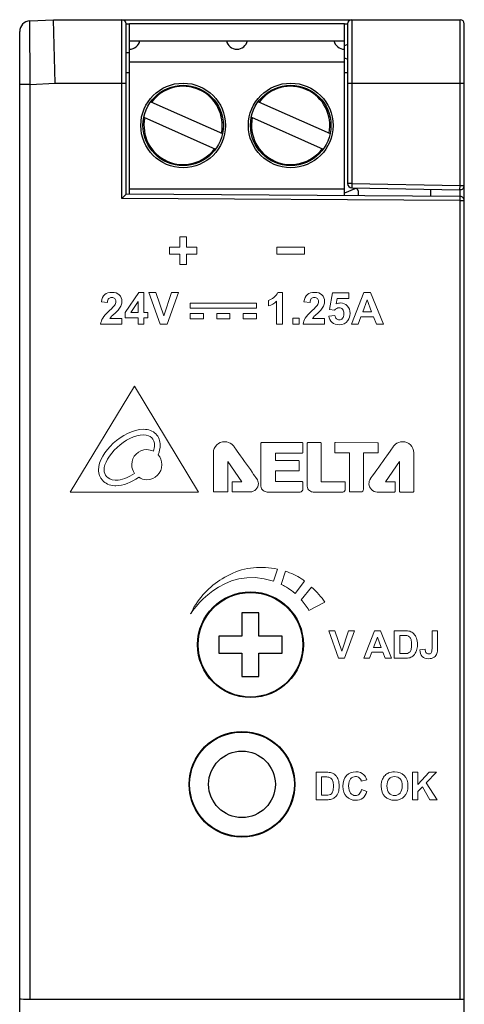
# Model space of a CAD drawing. Extents: x 250 to 570, y 112 to 351.
# Tile 7 of 10: x 448 to 469, y 153 to 200. Entities that reach past the tile are written whole.
import ezdxf

# ---------------------------------------------------------------- set-up
doc = ezdxf.new("R2010")
doc.units = 0
doc.header["$LTSCALE"] = 0.5
doc.layers.get('0').update_dxf_attribs({"linetype": 'CONTINUOUS'})
for name, color, linetype in [('02___PRT_ALL_AXES', 7, 'CONTINUOUS'), ('Artwork', 7, 'CONTINUOUS'), ('Details', 7, 'CONTINUOUS')]:
    doc.layers.add(name, color=color, linetype=linetype)

# ---------------------------------------------------------------- blocks, each defined once
blk = doc.blocks.new('block 36')
at = {"layer": 'Details', "color": 250, "lineweight": 25}
blk.add_lwpolyline([(147.9, -95.101), (147.9, -96.201)], dxfattribs=at)

msp = doc.modelspace()

# ---------------------------------------------------------------- linework, layer by layer
at = {"color": 7, "linetype": 'Continuous'}
for p, q in [((448.097, 199.89), (449.223, 199.949)), ((448.123, 196.887), (448.097, 199.89)), ((449.223, 199.949), (468.423, 199.949)), ((449.302, 196.949), (449.223, 199.949)), ((452.453, 191.497), (452.453, 199.949)), ((452.653, 191.696), (452.653, 199.749)), ((452.653, 199.749), (452.803, 199.749)), ((452.803, 191.695), (452.803, 199.75)), ((462.963, 199.75), (452.803, 199.75)), ((462.963, 191.63), (462.963, 199.75)), ((462.963, 199.749), (463.113, 199.749)), ((463.113, 199.749), (463.113, 192.202)), ((463.313, 199.949), (463.313, 192.202)), ((468.423, 192.112), (468.423, 199.949)), ((468.623, 125.149), (468.623, 199.749)), ((447.623, 125.507), (447.623, 199.39)), ((452.803, 198.95), (462.963, 198.95)), ((463.113, 198.777), (462.963, 198.713)), ((452.805, 198.38), (452.653, 198.379)), ((452.803, 197.953), (462.963, 197.953)), ((462.963, 198.153), (463.113, 198.09)), ((452.653, 197.449), (452.803, 197.449)), ((462.963, 197.449), (463.113, 197.449)), ((448.123, 196.887), (449.302, 196.949)), ((449.302, 196.949), (452.653, 196.949)), ((463.113, 196.949), (468.623, 196.949)), ((448.123, 196.887), (447.623, 196.887)), ((448.123, 153.649), (448.123, 196.887)), ((453.815, 196.069), (457.201, 194.561)), ((458.895, 196.069), (462.281, 194.561)), ((453.485, 195.34), (456.871, 193.832)), ((458.565, 195.34), (461.951, 193.832)), ((452.803, 191.945), (462.963, 191.945)), ((463.454, 191.956), (462.963, 191.747)), ((463.313, 192.202), (463.113, 192.202)), ((463.313, 192.202), (463.31, 192.002)), ((463.31, 192.002), (468.42, 191.912)), ((463.313, 192.202), (468.423, 192.112)), ((463.603, 191.857), (463.603, 191.626)), ((467.023, 191.937), (467.023, 191.605)), ((468.413, 191.913), (468.413, 191.596)), ((468.42, 191.912), (468.423, 192.112)), ((468.423, 192.112), (468.623, 192.112)), ((452.653, 191.696), (452.453, 191.497)), ((468.423, 191.396), (452.453, 191.497)), ((468.424, 191.596), (452.653, 191.696)), ((468.423, 191.396), (468.424, 191.596)), ((468.423, 191.396), (468.623, 191.396)), ((468.423, 153.649), (468.423, 191.396)), ((458.123, 171.899), (458.123, 170.799)), ((458.923, 171.899), (458.123, 171.899)), ((458.923, 170.799), (458.923, 171.899)), ((457.023, 170.799), (457.023, 169.999)), ((458.123, 170.799), (457.023, 170.799)), ((460.023, 170.799), (458.923, 170.799)), ((460.023, 169.999), (460.023, 170.799)), ((457.023, 169.999), (458.123, 169.999)), ((458.123, 169.999), (458.123, 168.899)), ((458.923, 168.899), (458.923, 169.999)), ((458.923, 169.999), (460.023, 169.999)), ((458.123, 168.899), (458.923, 168.899)), ((458.286, 166.249), (457.96, 166.249)), ((457.96, 161.349), (458.286, 161.349)), ((447.634, 153.145), (447.634, 153.652)), ((448.123, 153.649), (468.423, 153.649))]:
    msp.add_line(p, q, dxfattribs=at)
for centre, radius in [((455.343, 194.95), 2), ((460.423, 194.95), 2), ((455.343, 194.95), 1.9), ((460.423, 194.95), 1.9), ((458.523, 170.399), 2.5), ((458.123, 163.799), 2.5)]:
    msp.add_circle(centre, radius, dxfattribs=at)
for centre, radius, start, end in [((448.123, 199.39), 0.5, 93, 180), ((452.453, 199.749), 0.2, 0, 90), ((463.313, 199.749), 0.2, 90, 180), ((468.423, 199.749), 0.2, 0, 90), ((452.803, 199.063), 0.512, 270, 347.3196), ((457.883, 199.063), 0.512, 192.6804, 347.3196), ((462.963, 199.063), 0.512, 192.6804, 270), ((455.343, 194.95), 1.85, 348.4869, 143.5131), ((460.423, 194.95), 1.85, 348.4869, 143.5131), ((455.343, 194.95), 1.85, 168.4869, 323.5131), ((460.423, 194.95), 1.85, 168.4869, 323.5131), ((463.313, 192.202), 0.2, 180, 269), ((463.496, 191.857), 0.107, 0, 113), ((468.423, 192.112), 0.2, 269, 0)]:
    msp.add_arc(centre, radius, start, end, dxfattribs=at)
for centre in [(458.523, 170.399), (458.123, 163.799)]:
    msp.add_ellipse(centre, major_axis=(2.473, 0), ratio=1, dxfattribs=at)
for centre, major_axis, start_param, end_param in [((448.123, 153.653), (0.5, 0), -2.940235, -1.570796), ((468.423, 153.651), (0.2, 0), -1.570796, 0)]:
    msp.add_ellipse(centre, major_axis=major_axis, ratio=0.008727, start_param=start_param, end_param=end_param, dxfattribs=at)
msp.add_open_spline([(468.476, 191.589), (468.459, 191.593), (468.442, 191.596), (468.424, 191.596)], degree=3, dxfattribs=at)
msp.add_open_spline([(468.623, 191.396), (468.623, 191.439), (468.594, 191.527), (468.517, 191.578), (468.476, 191.589)], degree=3, knots=[0, 0, 0, 0, 0.499724, 1, 1, 1, 1], dxfattribs=at)
at = {"layer": '02___PRT_ALL_AXES', "color": 7, "linetype": 'Continuous'}
msp.add_circle((458.123, 163.799), 1.575, dxfattribs=at)
at = {"layer": 'Artwork', "lineweight": 0}
for p, q in [((455.18, 189.194), (455.18, 189.677)), ((455.18, 189.677), (455.505, 189.677)), ((455.505, 189.677), (455.505, 189.194)), ((454.693, 188.86), (454.693, 189.194)), ((454.693, 189.194), (455.18, 189.194)), ((455.505, 189.194), (455.993, 189.194)), ((455.993, 189.194), (455.993, 188.86)), ((459.773, 188.862), (459.773, 189.192)), ((459.773, 189.192), (461.073, 189.192)), ((461.073, 189.192), (461.073, 188.862)), ((455.18, 188.86), (454.693, 188.86)), ((455.18, 188.376), (455.18, 188.86)), ((455.993, 188.86), (455.505, 188.86)), ((455.505, 188.86), (455.505, 188.376)), ((461.073, 188.862), (459.773, 188.862)), ((455.505, 188.376), (455.18, 188.376)), ((452.599, 186.106), (453.249, 187.058)), ((453.249, 187.058), (453.491, 187.058)), ((453.491, 187.058), (453.491, 186.107)), ((454.26, 185.552), (453.724, 187.052)), ((453.724, 187.052), (454.052, 187.052)), ((454.052, 187.052), (454.432, 185.942)), ((454.432, 185.942), (454.799, 187.052)), ((455.121, 187.052), (454.584, 185.552)), ((454.799, 187.052), (455.121, 187.052)), ((463.294, 185.552), (463.879, 187.052)), ((464.035, 186.702), (463.833, 186.145)), ((463.879, 187.052), (464.199, 187.052)), ((464.242, 186.145), (464.035, 186.702)), ((464.199, 187.052), (464.8, 185.552)), ((453.213, 186.619), (452.868, 186.107)), ((453.213, 186.107), (453.213, 186.619)), ((455.679, 186.553), (458.803, 186.553)), ((455.679, 186.303), (455.679, 186.553)), ((458.803, 186.303), (455.679, 186.303)), ((458.803, 186.553), (458.803, 186.303)), ((452.599, 185.854), (452.599, 186.106)), ((453.213, 185.854), (452.599, 185.854)), ((452.868, 186.107), (453.213, 186.107)), ((453.213, 185.552), (453.213, 185.854)), ((453.491, 186.107), (453.677, 186.107)), ((453.677, 185.854), (453.491, 185.854)), ((453.491, 185.854), (453.491, 185.552)), ((453.677, 186.107), (453.677, 185.854)), ((455.679, 186.053), (456.304, 186.053)), ((455.679, 185.803), (455.679, 186.053)), ((456.304, 185.803), (455.679, 185.803)), ((456.304, 186.053), (456.304, 185.803)), ((456.929, 186.053), (457.554, 186.053)), ((456.929, 185.803), (456.929, 186.053)), ((457.554, 185.803), (456.929, 185.803)), ((457.554, 186.053), (457.554, 185.803)), ((458.178, 186.053), (458.803, 186.053)), ((458.178, 185.803), (458.178, 186.053)), ((458.803, 185.803), (458.178, 185.803)), ((458.803, 186.053), (458.803, 185.803)), ((460.532, 185.552), (460.532, 185.84)), ((460.532, 185.84), (460.82, 185.84)), ((460.82, 185.84), (460.82, 185.552)), ((463.74, 185.893), (463.616, 185.552)), ((464.339, 185.893), (463.74, 185.893)), ((463.833, 186.145), (464.242, 186.145)), ((464.471, 185.552), (464.339, 185.893)), ((453.491, 185.552), (453.213, 185.552)), ((454.584, 185.552), (454.26, 185.552)), ((460.82, 185.552), (460.532, 185.552)), ((463.616, 185.552), (463.294, 185.552)), ((464.8, 185.552), (464.471, 185.552)), ((453.047, 182.619), (450.004, 177.619)), ((456.074, 177.619), (453.047, 182.619)), ((450.004, 177.619), (456.074, 177.619)), ((462.688, 169.759), (462.223, 171.06)), ((462.223, 171.06), (462.508, 171.06)), ((462.508, 171.06), (462.837, 170.097)), ((462.837, 170.097), (463.156, 171.06)), ((463.434, 171.06), (462.969, 169.759)), ((463.156, 171.06), (463.434, 171.06)), ((463.874, 169.759), (464.38, 171.06)), ((464.38, 171.06), (464.658, 171.06)), ((464.658, 171.06), (465.179, 169.759)), ((464.516, 170.757), (464.34, 170.274)), ((464.695, 170.274), (464.516, 170.757)), ((464.26, 170.055), (464.152, 169.759)), ((464.78, 170.055), (464.26, 170.055)), ((464.34, 170.274), (464.695, 170.274)), ((464.893, 169.759), (464.78, 170.055)), ((462.969, 169.759), (462.688, 169.759)), ((464.152, 169.759), (463.874, 169.759)), ((465.179, 169.759), (464.893, 169.759)), ((466.17, 163.069), (466.17, 164.369)), ((466.17, 164.369), (466.433, 164.369)), ((466.433, 164.369), (466.433, 163.791)), ((466.433, 163.791), (466.963, 164.369)), ((467.317, 164.369), (466.826, 163.863)), ((466.963, 164.369), (467.317, 164.369)), ((466.826, 163.863), (467.342, 163.069)), ((466.646, 163.679), (466.433, 163.462)), ((466.433, 163.462), (466.433, 163.069)), ((467.003, 163.069), (466.646, 163.679)), ((466.433, 163.069), (466.17, 163.069)), ((467.342, 163.069), (467.003, 163.069))]:
    msp.add_line(p, q, dxfattribs=at)
for points in [[(451.48, 186.614), (451.497, 186.772), (451.551, 186.886), (451.641, 186.955)], [(459.382, 186.678), (459.457, 186.703), (459.539, 186.75), (459.627, 186.818)], [(459.382, 186.418), (459.382, 186.418), (459.382, 186.678), (459.382, 186.678)], [(459.627, 186.818), (459.715, 186.887), (459.776, 186.967), (459.808, 187.058)], [(459.808, 187.058), (459.808, 187.058), (460.042, 187.058), (460.042, 187.058)], [(460.042, 187.058), (460.042, 187.058), (460.042, 185.552), (460.042, 185.552)], [(461.05, 186.614), (461.067, 186.772), (461.121, 186.886), (461.211, 186.955)], [(461.398, 186.766), (461.362, 186.729), (461.342, 186.669), (461.336, 186.585)], [(462.257, 186.251), (462.257, 186.251), (462.404, 187.032), (462.404, 187.032)], [(462.404, 187.032), (462.404, 187.032), (463.165, 187.032), (463.165, 187.032)], [(462.623, 186.763), (462.623, 186.763), (462.577, 186.508), (462.577, 186.508)], [(463.165, 186.763), (463.165, 186.763), (462.623, 186.763), (462.623, 186.763)], [(463.165, 187.032), (463.165, 187.032), (463.165, 186.763), (463.165, 186.763)], [(451.767, 186.585), (451.767, 186.585), (451.48, 186.614), (451.48, 186.614)], [(451.868, 186.199), (451.997, 186.319), (452.077, 186.401), (452.106, 186.444)], [(452.303, 186.256), (452.268, 186.212), (452.205, 186.148), (452.115, 186.065)], [(452.418, 186.448), (452.394, 186.387), (452.355, 186.323), (452.303, 186.256)], [(459.754, 186.635), (459.649, 186.537), (459.525, 186.465), (459.382, 186.418)], [(459.754, 185.552), (459.754, 185.552), (459.754, 186.635), (459.754, 186.635)], [(461.336, 186.585), (461.336, 186.585), (461.05, 186.614), (461.05, 186.614)], [(461.438, 186.199), (461.567, 186.319), (461.646, 186.401), (461.676, 186.444)], [(461.872, 186.256), (461.837, 186.212), (461.774, 186.148), (461.684, 186.065)], [(461.987, 186.448), (461.963, 186.387), (461.925, 186.323), (461.872, 186.256)], [(462.49, 186.217), (462.49, 186.217), (462.257, 186.251), (462.257, 186.251)], [(451.446, 185.552), (451.457, 185.653), (451.49, 185.749), (451.545, 185.839)], [(451.545, 185.839), (451.599, 185.929), (451.707, 186.049), (451.868, 186.199)], [(451.942, 185.899), (451.918, 185.872), (451.898, 185.845), (451.883, 185.819)], [(451.883, 185.819), (451.883, 185.819), (452.454, 185.819), (452.454, 185.819)], [(452.115, 186.065), (452.024, 185.982), (451.966, 185.926), (451.942, 185.899)], [(452.454, 185.819), (452.454, 185.819), (452.454, 185.552), (452.454, 185.552)], [(461.016, 185.552), (461.027, 185.653), (461.06, 185.749), (461.114, 185.839)], [(461.114, 185.839), (461.169, 185.929), (461.276, 186.049), (461.438, 186.199)], [(461.511, 185.899), (461.487, 185.872), (461.468, 185.845), (461.453, 185.819)], [(461.453, 185.819), (461.453, 185.819), (462.024, 185.819), (462.024, 185.819)], [(461.684, 186.065), (461.593, 185.982), (461.536, 185.926), (461.511, 185.899)], [(462.024, 185.819), (462.024, 185.819), (462.024, 185.552), (462.024, 185.552)], [(462.222, 185.938), (462.222, 185.938), (462.509, 185.967), (462.509, 185.967)], [(462.379, 185.638), (462.291, 185.712), (462.24, 185.812), (462.222, 185.938)], [(462.509, 185.967), (462.517, 185.903), (462.541, 185.851), (462.581, 185.813)], [(452.454, 185.552), (452.454, 185.552), (451.446, 185.552), (451.446, 185.552)], [(460.042, 185.552), (460.042, 185.552), (459.754, 185.552), (459.754, 185.552)], [(462.024, 185.552), (462.024, 185.552), (461.016, 185.552), (461.016, 185.552)], [(452.042, 179.921), (452.443, 180.293), (452.96, 180.578), (453.469, 180.584)], [(453.471, 180.32), (453.065, 180.32), (452.587, 180.07), (452.222, 179.728)], [(453.469, 180.584), (453.469, 180.584), (453.472, 180.584), (453.475, 180.584)], [(453.475, 180.32), (453.475, 180.32), (453.471, 180.32), (453.471, 180.32)], [(453.475, 180.584), (453.711, 180.585), (453.912, 180.506), (454.05, 180.367)], [(453.863, 180.181), (453.78, 180.263), (453.656, 180.318), (453.475, 180.32)], [(453.993, 179.828), (453.992, 179.978), (453.945, 180.097), (453.863, 180.181)], [(451.345, 178.656), (451.349, 179.083), (451.642, 179.545), (452.042, 179.921)], [(452.222, 179.728), (451.853, 179.388), (451.605, 178.954), (451.61, 178.656)], [(453.942, 179.55), (453.977, 179.65), (453.993, 179.743), (453.993, 179.828)], [(457.757, 179.753), (457.724, 179.801), (457.682, 179.846), (457.646, 179.875)], [(457.758, 179.753), (457.758, 179.753), (457.757, 179.753), (457.757, 179.753)], [(458.336, 178.934), (458.082, 179.29), (457.815, 179.669), (457.758, 179.753)], [(459.029, 179.946), (459.023, 179.94), (459.02, 179.933), (459.02, 179.925)], [(459.02, 179.925), (459.02, 179.925), (459.02, 177.892), (459.02, 177.892)], [(459.049, 179.954), (459.041, 179.954), (459.034, 179.951), (459.029, 179.946)], [(460.968, 179.954), (460.968, 179.954), (459.049, 179.954), (459.049, 179.954)], [(460.986, 179.946), (460.981, 179.951), (460.975, 179.954), (460.968, 179.954)], [(460.996, 179.925), (460.996, 179.933), (460.992, 179.94), (460.986, 179.946)], [(460.996, 179.489), (460.996, 179.489), (460.996, 179.925), (460.996, 179.925)], [(461.235, 179.952), (461.221, 179.952), (461.207, 179.939), (461.207, 179.924)], [(461.207, 179.924), (461.207, 179.924), (461.207, 179.681), (461.207, 179.681)], [(461.843, 179.952), (461.843, 179.952), (461.235, 179.952), (461.235, 179.952)], [(461.863, 179.943), (461.856, 179.948), (461.85, 179.952), (461.843, 179.952)], [(461.87, 179.924), (461.87, 179.931), (461.868, 179.938), (461.863, 179.943)], [(461.87, 178.103), (461.87, 178.103), (461.87, 179.924), (461.87, 179.924)], [(462.512, 179.946), (462.508, 179.94), (462.504, 179.933), (462.504, 179.925)], [(462.504, 179.925), (462.504, 179.925), (462.504, 179.492), (462.504, 179.492)], [(462.532, 179.954), (462.526, 179.954), (462.519, 179.951), (462.512, 179.946)], [(464.53, 179.951), (464.53, 179.951), (462.532, 179.954), (462.532, 179.954)], [(464.557, 179.923), (464.557, 179.939), (464.545, 179.951), (464.53, 179.951)], [(464.557, 179.495), (464.557, 179.495), (464.557, 179.923), (464.557, 179.923)], [(465.257, 179.751), (465.2, 179.667), (464.933, 179.289), (464.68, 178.932)], [(465.369, 179.873), (465.335, 179.845), (465.29, 179.799), (465.257, 179.751)], [(465.71, 179.998), (465.58, 179.998), (465.461, 179.951), (465.369, 179.873)], [(466.242, 179.467), (466.242, 179.76), (466.004, 179.998), (465.71, 179.998)], [(456.773, 179.468), (456.773, 179.468), (456.773, 179.467), (456.773, 179.467)], [(456.773, 179.467), (456.773, 179.467), (456.773, 179.467), (456.773, 179.467)], [(456.773, 179.467), (456.773, 179.467), (456.773, 178.658), (456.773, 178.658)], [(459.708, 179.104), (459.708, 179.104), (459.708, 179.461), (459.708, 179.461)], [(459.708, 179.461), (459.708, 179.461), (460.968, 179.461), (460.968, 179.461)], [(460.968, 179.461), (460.975, 179.461), (460.981, 179.463), (460.986, 179.468)], [(460.986, 179.468), (460.992, 179.473), (460.996, 179.48), (460.996, 179.489)], [(461.207, 179.681), (461.207, 179.681), (461.207, 179.013), (461.207, 179.013)], [(462.504, 179.492), (462.504, 179.485), (462.508, 179.478), (462.512, 179.473)], [(462.512, 179.473), (462.519, 179.467), (462.526, 179.464), (462.532, 179.464)], [(462.532, 179.464), (462.532, 179.464), (463.206, 179.464), (463.206, 179.464)], [(463.206, 179.464), (463.206, 179.464), (463.206, 177.653), (463.206, 177.653)], [(463.864, 179.453), (463.864, 179.453), (463.864, 179.467), (463.864, 179.467)], [(463.864, 179.467), (463.864, 179.467), (464.53, 179.467), (464.53, 179.467)], [(463.864, 177.753), (463.864, 177.753), (463.864, 179.453), (463.864, 179.453)], [(464.53, 179.467), (464.537, 179.467), (464.544, 179.47), (464.55, 179.475)], [(464.55, 179.475), (464.555, 179.48), (464.557, 179.487), (464.557, 179.495)], [(466.242, 177.647), (466.242, 177.647), (466.242, 179.467), (466.242, 179.467)], [(457.45, 177.648), (457.45, 177.648), (457.45, 179.061), (457.45, 179.061)], [(457.45, 179.061), (457.45, 179.061), (458.114, 178.105), (458.114, 178.105)], [(458.825, 178.241), (458.823, 178.242), (458.587, 178.578), (458.336, 178.934)], [(460.793, 179.104), (460.793, 179.104), (459.708, 179.104), (459.708, 179.104)], [(460.813, 179.095), (460.808, 179.101), (460.8, 179.104), (460.793, 179.104)], [(460.821, 179.075), (460.821, 179.083), (460.82, 179.09), (460.813, 179.095)], [(460.821, 178.646), (460.821, 178.646), (460.821, 179.075), (460.821, 179.075)], [(461.207, 179.013), (461.207, 179.013), (461.207, 177.9), (461.207, 177.9)], [(464.68, 178.932), (464.429, 178.576), (464.19, 178.241), (464.19, 178.24)], [(464.901, 178.103), (464.901, 178.103), (465.565, 179.059), (465.565, 179.059)], [(465.565, 179.059), (465.565, 179.059), (465.567, 177.647), (465.567, 177.647)], [(451.346, 178.62), (451.346, 178.632), (451.345, 178.643), (451.345, 178.656)], [(451.535, 178.171), (451.409, 178.31), (451.352, 178.475), (451.346, 178.62)], [(451.61, 178.656), (451.61, 178.649), (451.61, 178.641), (451.611, 178.632)], [(451.611, 178.632), (451.613, 178.549), (451.65, 178.436), (451.73, 178.348)], [(451.73, 178.348), (451.811, 178.26), (451.931, 178.19), (452.127, 178.18)], [(452.169, 178.179), (452.425, 178.178), (452.746, 178.298), (453.048, 178.5)], [(453.236, 178.307), (452.891, 178.068), (452.517, 177.915), (452.169, 177.914)], [(453.244, 178.313), (453.241, 178.312), (453.238, 178.309), (453.236, 178.307)], [(453.626, 178.201), (453.485, 178.201), (453.355, 178.242), (453.244, 178.313)], [(459.705, 178.108), (459.705, 178.108), (459.705, 178.618), (459.705, 178.618)], [(459.705, 178.618), (459.705, 178.618), (460.793, 178.618), (460.793, 178.618)], [(460.793, 178.618), (460.8, 178.618), (460.808, 178.621), (460.813, 178.627)], [(460.813, 178.627), (460.82, 178.632), (460.821, 178.639), (460.821, 178.646)], [(452.114, 177.915), (451.856, 177.926), (451.659, 178.032), (451.535, 178.171)], [(452.169, 177.914), (452.151, 177.914), (452.131, 177.915), (452.114, 177.915)], [(452.127, 178.18), (452.14, 178.179), (452.155, 178.179), (452.169, 178.179)], [(457.662, 178.096), (457.656, 178.091), (457.653, 178.084), (457.653, 178.076)], [(457.653, 178.076), (457.653, 178.076), (457.653, 177.648), (457.653, 177.648)], [(457.682, 178.105), (457.675, 178.105), (457.668, 178.101), (457.662, 178.096)], [(458.114, 178.105), (458.114, 178.105), (457.682, 178.105), (457.682, 178.105)], [(459.02, 177.892), (459.02, 177.806), (459.063, 177.738), (459.122, 177.691)], [(460.968, 178.108), (460.968, 178.108), (459.705, 178.108), (459.705, 178.108)], [(460.986, 178.101), (460.981, 178.105), (460.975, 178.108), (460.968, 178.108)], [(460.996, 178.079), (460.996, 178.087), (460.992, 178.095), (460.986, 178.101)], [(460.996, 177.727), (460.996, 177.727), (460.996, 178.079), (460.996, 178.079)], [(461.207, 177.9), (461.207, 177.798), (461.252, 177.727), (461.307, 177.683)], [(462.973, 178.103), (462.973, 178.103), (461.87, 178.103), (461.87, 178.103)], [(462.993, 178.095), (462.987, 178.101), (462.98, 178.103), (462.973, 178.103)], [(463.002, 178.075), (463.002, 178.083), (462.999, 178.09), (462.993, 178.095)], [(463.002, 177.745), (463.002, 177.784), (463.002, 177.986), (463.002, 178.075)], [(465.334, 178.103), (465.334, 178.103), (464.901, 178.103), (464.901, 178.103)], [(465.354, 178.095), (465.348, 178.101), (465.342, 178.103), (465.334, 178.103)], [(465.362, 178.075), (465.362, 178.082), (465.359, 178.089), (465.354, 178.095)], [(465.362, 177.647), (465.362, 177.647), (465.362, 178.075), (465.362, 178.075)], [(456.782, 177.629), (456.786, 177.623), (456.795, 177.62), (456.802, 177.62)], [(456.802, 177.62), (456.802, 177.62), (457.42, 177.62), (457.42, 177.62)], [(457.653, 177.648), (457.653, 177.641), (457.656, 177.634), (457.662, 177.629)], [(457.662, 177.629), (457.668, 177.623), (457.675, 177.62), (457.682, 177.62)], [(457.682, 177.62), (457.682, 177.62), (458.502, 177.62), (458.502, 177.62)], [(459.122, 177.691), (459.18, 177.644), (459.254, 177.619), (459.313, 177.619)], [(459.313, 177.619), (459.313, 177.619), (460.868, 177.619), (460.868, 177.619)], [(460.868, 177.619), (460.901, 177.619), (460.931, 177.636), (460.957, 177.658)], [(460.957, 177.658), (460.969, 177.671), (460.979, 177.683), (460.984, 177.694)], [(460.984, 177.694), (460.986, 177.699), (460.99, 177.704), (460.992, 177.708)], [(460.992, 177.708), (460.993, 177.713), (460.995, 177.715), (460.996, 177.726)], [(460.996, 177.726), (460.996, 177.726), (460.996, 177.727), (460.996, 177.727)], [(461.307, 177.683), (461.365, 177.639), (461.434, 177.619), (461.486, 177.619)], [(461.486, 177.619), (461.486, 177.619), (462.891, 177.619), (462.891, 177.619)], [(462.891, 177.619), (462.891, 177.619), (462.891, 177.619), (462.891, 177.619)], [(462.891, 177.619), (462.891, 177.619), (462.892, 177.619), (462.892, 177.619)], [(462.892, 177.619), (462.922, 177.62), (462.947, 177.638), (462.969, 177.664)], [(462.969, 177.664), (462.989, 177.691), (463, 177.719), (463.002, 177.744)], [(463.002, 177.744), (463.002, 177.744), (463.002, 177.745), (463.002, 177.745)], [(463.002, 177.744), (463.002, 177.744), (463.002, 177.744), (463.002, 177.744)], [(463.206, 177.653), (463.206, 177.644), (463.208, 177.638), (463.214, 177.632)], [(463.214, 177.632), (463.22, 177.627), (463.226, 177.624), (463.235, 177.624)], [(463.235, 177.624), (463.235, 177.624), (463.743, 177.624), (463.743, 177.624)], [(463.743, 177.624), (463.743, 177.624), (463.744, 177.624), (463.744, 177.624)], [(463.744, 177.624), (463.771, 177.625), (463.8, 177.633), (463.824, 177.654)], [(463.824, 177.654), (463.846, 177.673), (463.865, 177.706), (463.864, 177.753)], [(464.513, 177.619), (464.513, 177.619), (465.334, 177.619), (465.334, 177.619)], [(465.334, 177.619), (465.342, 177.619), (465.348, 177.621), (465.354, 177.627)], [(465.354, 177.627), (465.359, 177.633), (465.362, 177.639), (465.362, 177.647)], [(465.567, 177.647), (465.567, 177.639), (465.569, 177.632), (465.575, 177.627)], [(465.575, 177.627), (465.579, 177.621), (465.588, 177.619), (465.594, 177.619)], [(465.594, 177.619), (465.594, 177.619), (466.214, 177.619), (466.214, 177.619)], [(466.214, 177.619), (466.221, 177.619), (466.228, 177.621), (466.234, 177.627)], [(466.234, 177.627), (466.239, 177.633), (466.242, 177.639), (466.242, 177.647)], [(455.697, 171.863), (455.697, 171.863), (457.186, 174.237), (459.607, 173.396)], [(459.8, 173.973), (459.055, 174.136), (458.258, 174.07), (457.565, 173.725)], [(457.565, 173.725), (456.855, 173.371), (456.377, 172.96), (455.937, 172.306)], [(459.607, 173.396), (459.607, 173.396), (459.8, 173.973), (459.8, 173.973)], [(460.176, 173.873), (460.176, 173.873), (459.968, 173.25), (459.968, 173.25)], [(460.934, 173.521), (460.697, 173.668), (460.441, 173.784), (460.176, 173.873)], [(459.968, 173.25), (460.042, 173.216), (460.117, 173.18), (460.192, 173.139)], [(460.634, 172.817), (460.634, 172.817), (461.083, 173.406), (461.083, 173.406)], [(461.083, 173.406), (461.034, 173.445), (460.984, 173.483), (460.934, 173.521)], [(460.192, 173.139), (460.192, 173.139), (460.388, 173.032), (460.634, 172.817)], [(461.408, 173.125), (461.408, 173.125), (460.923, 172.528), (460.923, 172.528)], [(462.04, 172.415), (461.872, 172.654), (461.66, 172.891), (461.408, 173.125)], [(455.937, 172.306), (455.844, 172.168), (455.772, 172.012), (455.697, 171.863)], [(460.923, 172.528), (461.044, 172.389), (461.181, 172.206), (461.286, 172.019)], [(461.286, 172.019), (461.286, 172.019), (462.04, 172.415), (462.04, 172.415)], [(465.318, 171.06), (465.318, 171.06), (465.798, 171.06), (465.798, 171.06)], [(465.318, 169.759), (465.318, 169.759), (465.318, 171.06), (465.318, 171.06)], [(465.58, 170.84), (465.58, 170.84), (465.58, 169.978), (465.58, 169.978)], [(465.698, 170.84), (465.698, 170.84), (465.58, 170.84), (465.58, 170.84)], [(465.914, 170.828), (465.877, 170.836), (465.805, 170.84), (465.698, 170.84)], [(465.798, 171.06), (465.906, 171.06), (465.989, 171.052), (466.045, 171.035)], [(466.045, 171.035), (466.122, 171.013), (466.187, 170.973), (466.241, 170.916)], [(466.241, 170.916), (466.295, 170.858), (466.337, 170.788), (466.365, 170.705)], [(467.1, 171.06), (467.1, 171.06), (467.362, 171.06), (467.362, 171.06)], [(467.1, 170.22), (467.1, 170.22), (467.1, 171.06), (467.1, 171.06)], [(467.362, 171.06), (467.362, 171.06), (467.362, 170.237), (467.362, 170.237)], [(466.035, 170.766), (466.003, 170.797), (465.963, 170.817), (465.914, 170.828)], [(466.11, 170.64), (466.092, 170.694), (466.067, 170.736), (466.035, 170.766)], [(465.58, 169.978), (465.58, 169.978), (465.776, 169.978), (465.776, 169.978)], [(465.776, 169.978), (465.85, 169.978), (465.903, 169.983), (465.935, 169.991)], [(465.935, 169.991), (465.978, 170.002), (466.013, 170.02), (466.041, 170.045)], [(466.041, 170.045), (466.069, 170.071), (466.092, 170.112), (466.11, 170.171)], [(466.368, 170.12), (466.335, 170.026), (466.289, 169.949), (466.229, 169.891)], [(466.529, 170.161), (466.529, 170.161), (466.777, 170.19), (466.777, 170.19)], [(466.634, 169.845), (466.565, 169.917), (466.53, 170.022), (466.529, 170.161)], [(466.777, 170.19), (466.78, 170.115), (466.791, 170.062), (466.81, 170.032)], [(467.064, 170.012), (467.088, 170.045), (467.1, 170.114), (467.1, 170.22)], [(467.333, 169.988), (467.308, 169.913), (467.262, 169.852), (467.195, 169.806)], [(467.362, 170.237), (467.362, 170.129), (467.352, 170.046), (467.333, 169.988)], [(465.812, 169.759), (465.812, 169.759), (465.318, 169.759), (465.318, 169.759)], [(466.044, 169.787), (465.986, 169.768), (465.909, 169.759), (465.812, 169.759)], [(466.229, 169.891), (466.183, 169.846), (466.122, 169.812), (466.044, 169.787)], [(461.623, 164.369), (461.623, 164.369), (462.103, 164.369), (462.103, 164.369)], [(461.623, 163.069), (461.623, 163.069), (461.623, 164.369), (461.623, 164.369)], [(462.103, 164.369), (462.211, 164.369), (462.294, 164.361), (462.351, 164.345)], [(462.351, 164.345), (462.427, 164.322), (462.492, 164.282), (462.547, 164.224)], [(464.881, 164.223), (464.932, 164.275), (464.988, 164.314), (465.049, 164.34)], [(461.885, 164.149), (461.885, 164.149), (461.885, 163.288), (461.885, 163.288)], [(462.004, 164.149), (462.004, 164.149), (461.885, 164.149), (461.885, 164.149)], [(462.219, 164.136), (462.182, 164.145), (462.111, 164.149), (462.004, 164.149)], [(462.341, 164.076), (462.309, 164.105), (462.269, 164.126), (462.219, 164.136)], [(462.415, 163.95), (462.398, 164.003), (462.373, 164.045), (462.341, 164.076)], [(462.547, 164.224), (462.601, 164.167), (462.643, 164.097), (462.671, 164.014)], [(463.76, 163.949), (463.744, 164.016), (463.712, 164.069), (463.663, 164.109)], [(464.019, 164.011), (464.019, 164.011), (463.76, 163.949), (463.76, 163.949)], [(463.886, 164.251), (463.945, 164.195), (463.99, 164.115), (464.019, 164.011)], [(464.7, 163.711), (464.7, 163.843), (464.72, 163.955), (464.759, 164.044)], [(464.759, 164.044), (464.79, 164.111), (464.83, 164.17), (464.881, 164.223)], [(465.07, 164.056), (465.004, 163.981), (464.971, 163.87), (464.971, 163.72)], [(462.347, 163.354), (462.375, 163.38), (462.398, 163.421), (462.415, 163.48)], [(462.674, 163.43), (462.641, 163.334), (462.594, 163.258), (462.534, 163.2)], [(463.66, 163.337), (463.71, 163.381), (463.746, 163.452), (463.769, 163.547)], [(463.769, 163.547), (463.769, 163.547), (464.023, 163.466), (464.023, 163.466)], [(464.023, 163.466), (463.984, 163.324), (463.919, 163.218), (463.828, 163.149)], [(464.871, 163.224), (464.757, 163.341), (464.7, 163.504), (464.7, 163.711)], [(464.971, 163.72), (464.971, 163.572), (465.005, 163.461), (465.073, 163.385)], [(462.118, 163.069), (462.118, 163.069), (461.623, 163.069), (461.623, 163.069)], [(461.885, 163.288), (461.885, 163.288), (462.082, 163.288), (462.082, 163.288)], [(462.082, 163.288), (462.156, 163.288), (462.208, 163.292), (462.24, 163.3)], [(462.35, 163.096), (462.292, 163.077), (462.214, 163.069), (462.118, 163.069)], [(462.24, 163.3), (462.283, 163.31), (462.319, 163.329), (462.347, 163.354)], [(462.534, 163.2), (462.489, 163.156), (462.427, 163.121), (462.35, 163.096)]]:
    msp.add_open_spline(points, degree=3, dxfattribs=at)
for points, knots in [([(451.641, 186.955), (451.731, 187.024), (451.843, 187.058), (451.979, 187.058), (452.126, 187.058), (452.243, 187.018), (452.328, 186.939)], [12, 12, 12, 12, 13, 13, 13, 14, 14, 14, 14]), ([(452.114, 186.768), (452.079, 186.802), (452.032, 186.82), (451.971, 186.82), (451.911, 186.82), (451.863, 186.802), (451.828, 186.766), (451.792, 186.729), (451.772, 186.669), (451.767, 186.585)], [7, 7, 7, 7, 8, 8, 8, 9, 9, 9, 10, 10, 10, 10]), ([(452.106, 186.444), (452.146, 186.503), (452.166, 186.562), (452.166, 186.62), (452.166, 186.684), (452.148, 186.734), (452.114, 186.768)], [5, 5, 5, 5, 6, 6, 6, 7, 7, 7, 7]), ([(452.328, 186.939), (452.412, 186.859), (452.454, 186.759), (452.454, 186.641), (452.454, 186.573), (452.442, 186.509), (452.418, 186.448)], [14, 14, 14, 14, 15, 15, 15, 16, 16, 16, 16]), ([(461.211, 186.955), (461.3, 187.024), (461.413, 187.058), (461.548, 187.058), (461.696, 187.058), (461.812, 187.018), (461.897, 186.939)], [12, 12, 12, 12, 13, 13, 13, 14, 14, 14, 14]), ([(461.684, 186.768), (461.649, 186.802), (461.602, 186.82), (461.541, 186.82), (461.481, 186.82), (461.433, 186.802), (461.398, 186.766)], [7, 7, 7, 7, 8, 8, 8, 9, 9, 9, 9]), ([(461.676, 186.444), (461.715, 186.503), (461.735, 186.562), (461.735, 186.62), (461.735, 186.684), (461.718, 186.734), (461.684, 186.768)], [5, 5, 5, 5, 6, 6, 6, 7, 7, 7, 7]), ([(461.897, 186.939), (461.981, 186.859), (462.024, 186.759), (462.024, 186.641), (462.024, 186.573), (462.012, 186.509), (461.987, 186.448)], [14, 14, 14, 14, 15, 15, 15, 16, 16, 16, 16]), ([(462.873, 185.83), (462.915, 185.878), (462.935, 185.952), (462.935, 186.05), (462.935, 186.142), (462.915, 186.211), (462.873, 186.257), (462.832, 186.304), (462.778, 186.327), (462.712, 186.327), (462.63, 186.327), (462.556, 186.29), (462.49, 186.217)], [4, 4, 4, 4, 5, 5, 5, 6, 6, 6, 7, 7, 7, 8, 8, 8, 8]), ([(462.577, 186.508), (462.641, 186.54), (462.707, 186.556), (462.774, 186.556), (462.901, 186.556), (463.009, 186.509), (463.098, 186.417), (463.187, 186.324), (463.231, 186.203), (463.231, 186.055), (463.231, 185.932), (463.195, 185.822), (463.124, 185.725)], [14, 14, 14, 14, 15, 15, 15, 16, 16, 16, 17, 17, 17, 18, 18, 18, 18]), ([(462.581, 185.813), (462.622, 185.775), (462.668, 185.757), (462.721, 185.757), (462.78, 185.757), (462.831, 185.781), (462.873, 185.83)], [2, 2, 2, 2, 3, 3, 3, 4, 4, 4, 4]), ([(463.124, 185.725), (463.026, 185.593), (462.891, 185.526), (462.718, 185.526), (462.579, 185.526), (462.466, 185.564), (462.379, 185.638)], [18, 18, 18, 18, 19, 19, 19, 20, 20, 20, 20]), ([(454.05, 180.367), (454.189, 180.228), (454.258, 180.035), (454.258, 179.828), (454.258, 179.685), (454.226, 179.534), (454.161, 179.382)], [11, 11, 11, 11, 12, 12, 12, 13, 13, 13, 13]), ([(457.646, 179.875), (457.554, 179.952), (457.434, 179.999), (457.305, 179.999), (457.012, 179.999), (456.773, 179.761), (456.773, 179.468)], [3, 3, 3, 3, 4, 4, 4, 5, 5, 5, 5]), ([(453.048, 178.5), (452.964, 178.617), (452.915, 178.759), (452.915, 178.913), (452.915, 179.306), (453.234, 179.624), (453.626, 179.624), (453.74, 179.624), (453.847, 179.597), (453.942, 179.55)], [9, 9, 9, 9, 10, 10, 10, 11, 11, 11, 12, 12, 12, 12]), ([(454.161, 179.382), (454.271, 179.256), (454.338, 179.092), (454.338, 178.913), (454.338, 178.519), (454.02, 178.201), (453.626, 178.201)], [13, 13, 13, 13, 14, 14, 14, 15, 15, 15, 15]), ([(456.773, 178.658), (456.773, 178.237), (456.773, 177.782), (456.773, 177.648), (456.773, 177.641), (456.777, 177.634), (456.782, 177.629)], [8, 8, 8, 8, 9, 9, 9, 10, 10, 10, 10]), ([(458.502, 177.62), (458.719, 177.62), (458.896, 177.797), (458.896, 178.015), (458.896, 178.099), (458.87, 178.178), (458.825, 178.241)], [23, 23, 23, 23, 24, 24, 24, 25, 25, 25, 25]), ([(464.19, 178.24), (464.145, 178.177), (464.119, 178.098), (464.119, 178.013), (464.119, 177.796), (464.294, 177.619), (464.513, 177.619)], [4, 4, 4, 4, 5, 5, 5, 6, 6, 6, 6]), ([(457.42, 177.62), (457.429, 177.62), (457.436, 177.623), (457.441, 177.629), (457.446, 177.634), (457.45, 177.641), (457.45, 177.648)], [12, 12, 12, 12, 13, 13, 13, 14, 14, 14, 14]), ([(466.11, 170.171), (466.128, 170.229), (466.137, 170.308), (466.137, 170.409), (466.137, 170.509), (466.128, 170.587), (466.11, 170.64)], [5, 5, 5, 5, 6, 6, 6, 7, 7, 7, 7]), ([(466.365, 170.705), (466.394, 170.622), (466.408, 170.519), (466.408, 170.397), (466.408, 170.29), (466.395, 170.198), (466.368, 170.12)], [4, 4, 4, 4, 5, 5, 5, 6, 6, 6, 6]), ([(466.81, 170.032), (466.838, 169.985), (466.881, 169.961), (466.939, 169.961), (466.998, 169.961), (467.04, 169.978), (467.064, 170.012)], [9, 9, 9, 9, 10, 10, 10, 11, 11, 11, 11]), ([(467.195, 169.806), (467.128, 169.76), (467.04, 169.737), (466.93, 169.737), (466.802, 169.737), (466.703, 169.773), (466.634, 169.845)], [4, 4, 4, 4, 5, 5, 5, 6, 6, 6, 6]), ([(463.057, 164.212), (463.169, 164.331), (463.317, 164.391), (463.499, 164.391), (463.658, 164.391), (463.787, 164.345), (463.886, 164.251)], [6, 6, 6, 6, 7, 7, 7, 8, 8, 8, 8]), ([(465.049, 164.34), (465.13, 164.374), (465.223, 164.391), (465.329, 164.391), (465.521, 164.391), (465.674, 164.332), (465.789, 164.213)], [3, 3, 3, 3, 4, 4, 4, 5, 5, 5, 5]), ([(462.415, 163.48), (462.433, 163.538), (462.442, 163.618), (462.442, 163.718), (462.442, 163.818), (462.433, 163.896), (462.415, 163.95)], [5, 5, 5, 5, 6, 6, 6, 7, 7, 7, 7]), ([(462.671, 164.014), (462.699, 163.93), (462.714, 163.829), (462.714, 163.706), (462.714, 163.599), (462.7, 163.507), (462.674, 163.43)], [4, 4, 4, 4, 5, 5, 5, 6, 6, 6, 6]), ([(463.057, 163.224), (462.945, 163.341), (462.89, 163.503), (462.89, 163.707), (462.89, 163.924), (462.946, 164.092), (463.057, 164.212)], [4, 4, 4, 4, 5, 5, 5, 6, 6, 6, 6]), ([(463.251, 164.063), (463.19, 163.994), (463.161, 163.882), (463.161, 163.727), (463.161, 163.562), (463.19, 163.445), (463.25, 163.375)], [13, 13, 13, 13, 14, 14, 14, 15, 15, 15, 15]), ([(463.663, 164.109), (463.614, 164.147), (463.556, 164.166), (463.486, 164.166), (463.389, 164.166), (463.311, 164.132), (463.251, 164.063)], [11, 11, 11, 11, 12, 12, 12, 13, 13, 13, 13]), ([(465.592, 164.057), (465.527, 164.13), (465.44, 164.166), (465.331, 164.166), (465.224, 164.166), (465.136, 164.13), (465.07, 164.056)], [5, 5, 5, 5, 6, 6, 6, 7, 7, 7, 7]), ([(465.589, 163.384), (465.657, 163.46), (465.69, 163.572), (465.69, 163.723), (465.69, 163.872), (465.657, 163.984), (465.592, 164.057)], [3, 3, 3, 3, 4, 4, 4, 5, 5, 5, 5]), ([(465.789, 164.213), (465.904, 164.094), (465.962, 163.929), (465.962, 163.717), (465.962, 163.507), (465.904, 163.343), (465.791, 163.225)], [5, 5, 5, 5, 6, 6, 6, 7, 7, 7, 7]), ([(463.828, 163.149), (463.738, 163.08), (463.622, 163.046), (463.483, 163.046), (463.31, 163.046), (463.168, 163.105), (463.057, 163.224)], [2, 2, 2, 2, 3, 3, 3, 4, 4, 4, 4]), ([(463.25, 163.375), (463.309, 163.306), (463.385, 163.271), (463.48, 163.271), (463.55, 163.271), (463.609, 163.293), (463.66, 163.337)], [15, 15, 15, 15, 16, 16, 16, 17, 17, 17, 17]), ([(465.791, 163.225), (465.676, 163.105), (465.524, 163.046), (465.333, 163.046), (465.139, 163.046), (464.985, 163.105), (464.871, 163.224)], [7, 7, 7, 7, 8, 8, 8, 9, 9, 9, 9]), ([(465.073, 163.385), (465.14, 163.308), (465.227, 163.271), (465.331, 163.271), (465.436, 163.271), (465.522, 163.308), (465.589, 163.384)], [1, 1, 1, 1, 2, 2, 2, 3, 3, 3, 3])]:
    msp.add_open_spline(points, degree=3, knots=knots, dxfattribs=at)

# ---------------------------------------------------------------- block references
at = {"layer": 'Details'}
msp.add_blockref('block 36', (310.223, 267), dxfattribs=at)

doc.saveas('drawing.dxf')
